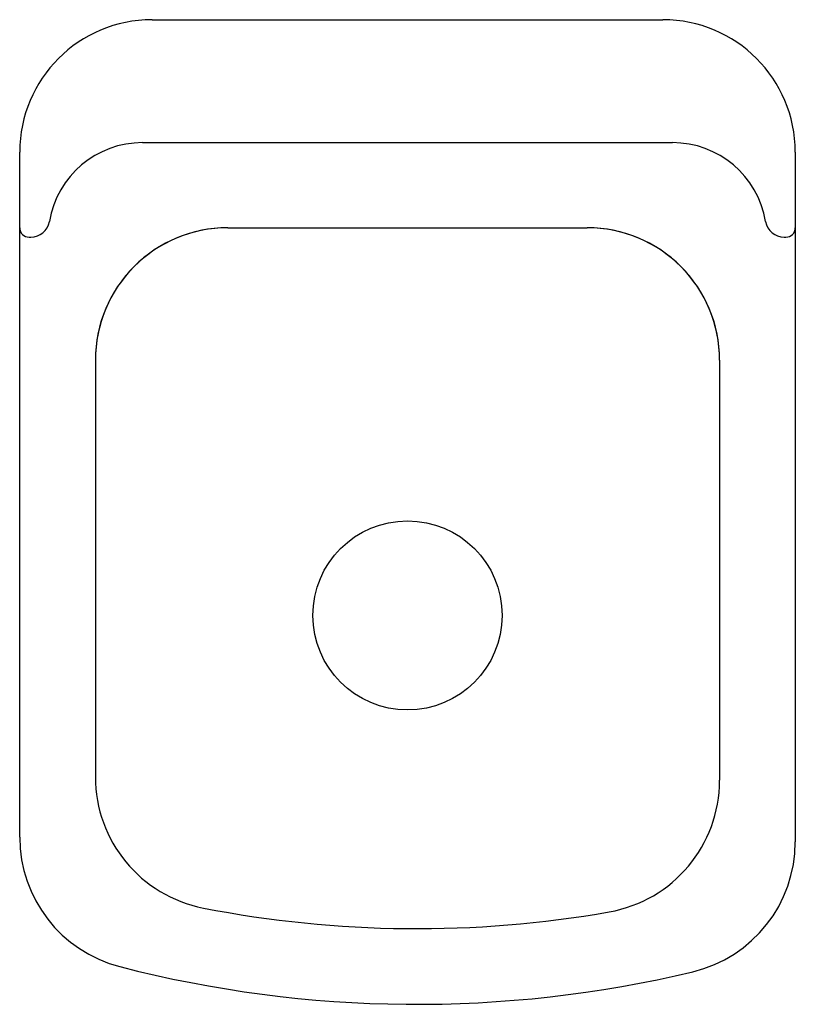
# Model space of a CAD drawing. Header units: millimetres. Extents: x -0.203 to 0.203, y -0.516 to 0.
import ezdxf

# ---------------------------------------------------------------- set-up
doc = ezdxf.new("R2010")
doc.units = ezdxf.units.MM
doc.layers.add('BLOCKS', color=3, linetype='Continuous')

msp = doc.modelspace()

# ---------------------------------------------------------------- linework, layer by layer
at = {"layer": 'BLOCKS'}
for p, q in [((-0.1337726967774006, -1.13686837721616e-13), (0.1337726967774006, 1.125499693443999e-13)), ((-0.1387272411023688, -0.06440907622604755), (0.1387272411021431, -0.06440907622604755)), ((-0.2031363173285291, -0.108999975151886), (-0.2031363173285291, -0.06936362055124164)), ((0.203136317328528, -0.0693636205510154), (0.203136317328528, -0.1089999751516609)), ((-0.2031363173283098, -0.4284071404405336), (-0.2031363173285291, -0.108999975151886)), ((-0.0941363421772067, -0.1089999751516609), (0.09413634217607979, -0.1089999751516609)), ((0.203136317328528, -0.1089999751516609), (0.2031363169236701, -0.4307861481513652)), ((-0.1981817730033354, -0.113954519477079), (-0.1973501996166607, -0.113954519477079)), ((0.197350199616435, -0.113954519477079), (0.1981817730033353, -0.1139545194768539)), ((-0.1634999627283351, -0.1783635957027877), (-0.163499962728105, -0.396761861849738)), ((0.163499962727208, -0.1783635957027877), (0.1634999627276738, -0.3985385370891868))]:
    msp.add_line(p, q, dxfattribs=at)
msp.add_circle((-1.128341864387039e-13, -0.3121362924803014), 0.04954544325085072, dxfattribs=at)
for centre, radius, start, end in [((0.1337726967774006, -0.0693636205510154), 0.06936362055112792, 0, 90), ((-0.1337726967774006, -0.06936362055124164), 0.06936362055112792, 90, 180), ((-0.1387272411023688, -0.1139545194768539), 0.04954544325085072, 90, 170.4059316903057), ((0.1387272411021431, -0.1139545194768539), 0.04954544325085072, 9.594068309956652, 90), ((-0.1973501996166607, -0.1040454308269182), 0.009909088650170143, 270, 350.4059316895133), ((0.197350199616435, -0.1040454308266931), 0.009909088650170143, 189.5940683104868, 270), ((-0.1981817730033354, -0.108999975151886), 0.004954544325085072, 180.0000000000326, 270), ((-0.0941363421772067, -0.1783635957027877), 0.06936362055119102, 90, 180.0000000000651), ((-0.0941363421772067, -0.1783635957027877), 0.06936362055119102, 90, 180), ((0.09413634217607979, -0.1783635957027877), 0.06936362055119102, 6.513775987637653e-11, 90), ((0.09413634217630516, -0.1783635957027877), 0.06936362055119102, 0, 90.00000000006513), ((0.1981817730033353, -0.1089999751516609), 0.004954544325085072, 270, 0), ((-0.09349996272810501, -0.3967618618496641), 0.07, 180.0000000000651, 258.9432905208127), ((0.09349996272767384, -0.3985385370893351), 0.07, 279.968014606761, 1.302755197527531e-10), ((-0.1331363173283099, -0.4284071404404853), 0.07, 180.0000000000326, 255.5342935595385), ((0.1331363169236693, -0.4307861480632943), 0.07, 283.4419176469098, 359.9999999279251), ((0.004787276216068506, 0.1062237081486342), 0.5824986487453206, 258.9432905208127, 279.968014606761), ((0.004787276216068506, 0.1062237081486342), 0.6221350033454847, 255.5342935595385, 283.4419176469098)]:
    msp.add_arc(centre, radius, start, end, dxfattribs=at)

doc.saveas('drawing.dxf')
